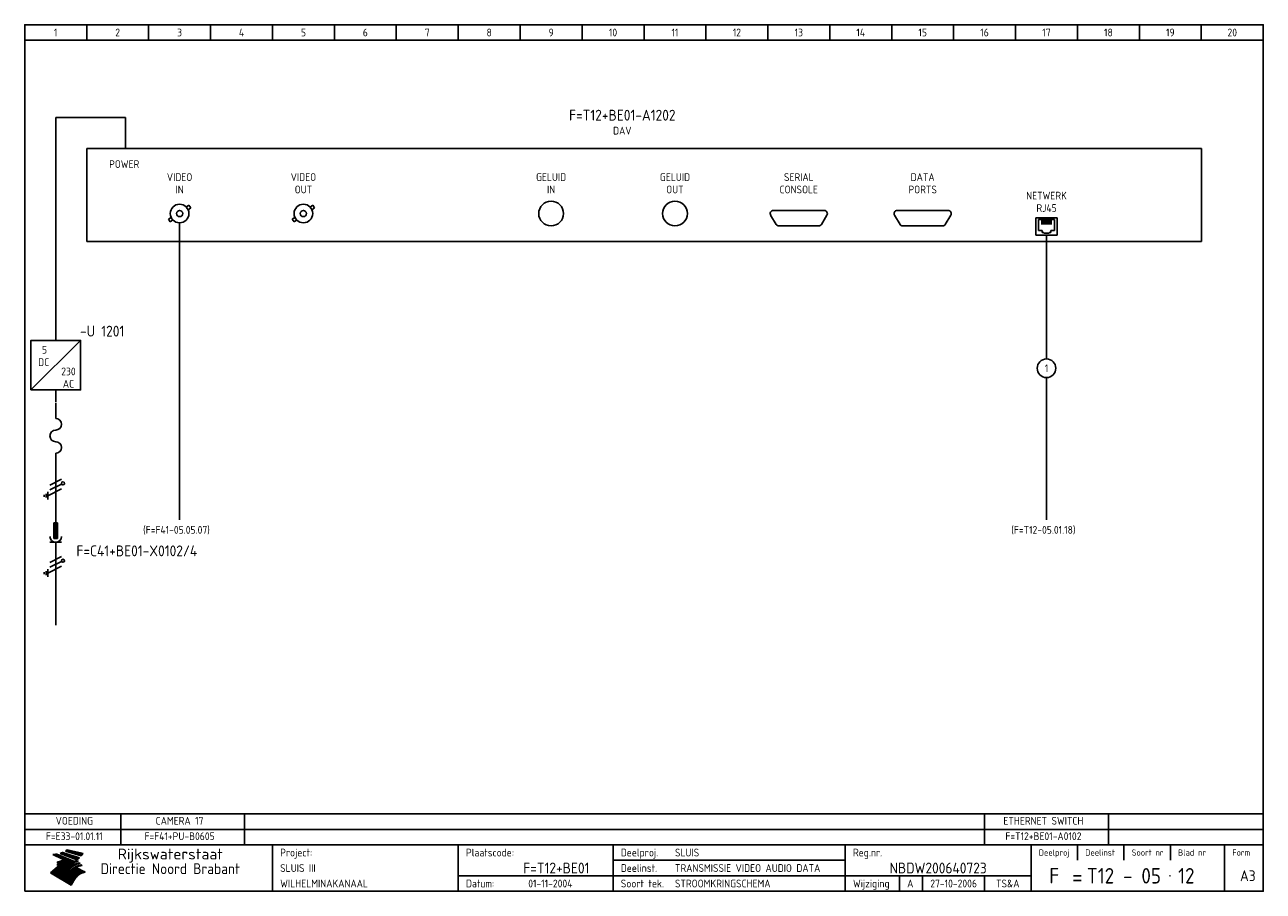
# Model space of a CAD drawing. Extents: x 10 to 410, y 10 to 290.
import ezdxf
from ezdxf.enums import TextEntityAlignment as Align

# ---------------------------------------------------------------- set-up
doc = ezdxf.new("R2010")
doc.units = 0
doc.header["$LTSCALE"] = 15
doc.header["$MEASUREMENT"] = 0
for name, color, linetype in [('0-25', 7, 'CONTINUOUS'), ('0-35', 2, 'CONTINUOUS'), ('0-50', 3, 'CONTINUOUS'), ('B-25', 7, 'CONTINUOUS'), ('B-35', 2, 'CONTINUOUS'), ('S-25', 7, 'CONTINUOUS')]:
    doc.layers.add(name, color=color, linetype=linetype)
doc.styles.add('ISO', font='iso.shx')
doc.styles.get("Standard").update_dxf_attribs({"font": 'iso.shx'})

# ---------------------------------------------------------------- blocks, each defined once
blk = doc.blocks.new('KADERA3')
at = {"layer": '0-25'}
for p, q in [((30, 285), (30, 290)), ((50, 285), (50, 290)), ((70, 285), (70, 290)), ((90, 285), (90, 290)), ((110, 285), (110, 290)), ((130, 285), (130, 290)), ((150, 285), (150, 290)), ((170, 285), (170, 290)), ((190, 285), (190, 290)), ((210, 285), (210, 290)), ((230, 285), (230, 290)), ((250, 285), (250, 290)), ((270, 285), (270, 290)), ((290, 285), (290, 290)), ((310, 285), (310, 290)), ((330, 285), (330, 290)), ((350, 285), (350, 290)), ((370, 285), (370, 290)), ((390, 285), (390, 290)), ((10, 285), (410, 285)), ((410, 35), (10, 35)), ((410, 30), (10, 30)), ((350, 25), (350, 20)), ((365, 25), (365, 20)), ((380, 25), (380, 20)), ((200, 20), (275, 20)), ((150, 15), (335, 15)), ((292.5, 15), (292.5, 10)), ((300, 15), (300, 10)), ((320, 15), (320, 10))]:
    blk.add_line(p, q, dxfattribs=at)
at = {"layer": '0-25', "color": 7}
for p, q in [((19.1, 21.89), (25.12, 19)), ((19.1, 21.89), (25.12, 19)), ((19.17, 21.86), (20.7, 21.86)), ((19.29, 21.8), (20.83, 21.8)), ((19.4, 21.75), (20.96, 21.75)), ((19.52, 21.69), (21.09, 21.69)), ((19.64, 21.63), (21.22, 21.63)), ((19.74, 21.92), (20.56, 21.92)), ((19.75, 21.58), (21.36, 21.58)), ((19.87, 21.52), (21.49, 21.52)), ((19.99, 21.47), (21.62, 21.47)), ((20.11, 21.41), (21.75, 21.41)), ((20.22, 21.35), (21.88, 21.35)), ((20.25, 21.97), (20.43, 21.97)), ((20.34, 21.3), (22.02, 21.3)), ((20.38, 21.99), (26.02, 19.59)), ((20.38, 21.99), (26.02, 19.59)), ((20.46, 21.24), (22.15, 21.24)), ((20.57, 21.18), (22.28, 21.18)), ((20.69, 21.13), (22.41, 21.13)), ((20.81, 21.07), (22.55, 21.07)), ((20.92, 21.02), (22.68, 21.02)), ((21.04, 20.96), (22.81, 20.96)), ((21.16, 20.9), (22.94, 20.9)), ((21.27, 20.85), (23.07, 20.85)), ((21.39, 20.79), (23.21, 20.79)), ((21.47, 22.25), (26.83, 20.19)), ((21.47, 22.25), (26.83, 20.19)), ((21.49, 22.25), (23.07, 22.25)), ((21.51, 20.73), (23.34, 20.73)), ((21.6, 22.2), (23.25, 22.2)), ((21.63, 20.68), (23.47, 20.68)), ((21.65, 22.31), (22.89, 22.31)), ((21.74, 20.62), (23.6, 20.62)), ((21.75, 22.14), (23.42, 22.14)), ((21.8, 22.37), (22.71, 22.37)), ((21.86, 20.57), (23.73, 20.57)), ((21.9, 22.08), (23.6, 22.08)), ((21.94, 22.42), (22.53, 22.42)), ((21.98, 20.51), (23.87, 20.51)), ((22.04, 22.03), (23.78, 22.03)), ((22.06, 22.48), (22.36, 22.48)), ((22.09, 20.45), (24, 20.45)), ((22.18, 22.53), (27.65, 20.8)), ((22.18, 22.53), (27.65, 20.8)), ((22.19, 21.97), (23.96, 21.97)), ((22.21, 20.4), (24.13, 20.4)), ((22.33, 20.34), (24.26, 20.34)), ((22.34, 21.92), (24.13, 21.92)), ((22.37, 20), (23.08, 20)), ((22.44, 20.28), (24.4, 20.28)), ((22.48, 21.86), (24.31, 21.86)), ((22.49, 20.06), (23.04, 20.06)), ((22.56, 20.23), (24.53, 20.23)), ((22.61, 20.12), (22.93, 20.12)), ((22.63, 21.8), (24.49, 21.8)), ((22.68, 20.17), (24.66, 20.17)), ((22.71, 20.17), (22.82, 20.17)), ((23.11, 20.02), (22.77, 20.2)), ((23.11, 20.02), (22.77, 20.2)), ((22.78, 21.75), (24.67, 21.75)), ((22.79, 20.12), (24.79, 20.12)), ((22.91, 20.06), (24.92, 20.06)), ((22.92, 21.69), (24.85, 21.69)), ((23.03, 20), (25.06, 20)), ((23.07, 21.63), (25.02, 21.63)), ((23.14, 22.99), (28.22, 21.46)), ((23.14, 22.99), (28.22, 21.46)), ((23.15, 22.98), (25.33, 22.98)), ((23.22, 21.58), (25.2, 21.58)), ((23.23, 23.04), (25.09, 23.04)), ((23.32, 23.1), (24.84, 23.1)), ((23.34, 22.93), (25.57, 22.93)), ((23.36, 21.52), (25.38, 21.52)), ((23.4, 23.15), (24.6, 23.15)), ((23.49, 23.21), (24.36, 23.21)), ((23.51, 21.47), (25.56, 21.47)), ((23.52, 22.87), (25.81, 22.87)), ((23.57, 23.27), (24.12, 23.27)), ((23.64, 23.32), (23.87, 23.32)), ((23.66, 21.41), (25.74, 21.41)), ((23.7, 23.36), (28.82, 22.17)), ((23.7, 23.36), (28.82, 22.17)), ((23.71, 22.82), (26.06, 22.82)), ((23.8, 21.35), (25.91, 21.35)), ((23.9, 22.76), (26.3, 22.76)), ((23.95, 21.3), (26.09, 21.3)), ((24.09, 22.7), (26.54, 22.7)), ((24.09, 21.24), (26.27, 21.24)), ((24.24, 21.18), (26.45, 21.18)), ((24.27, 22.65), (26.78, 22.65)), ((24.39, 21.13), (26.62, 21.13)), ((24.46, 22.59), (27.03, 22.59)), ((24.53, 21.07), (26.8, 21.07)), ((24.65, 22.53), (27.27, 22.53)), ((24.68, 21.02), (26.98, 21.02)), ((24.83, 20.96), (27.16, 20.96)), ((24.84, 22.48), (27.51, 22.48)), ((24.97, 20.9), (27.34, 20.9)), ((25.02, 22.42), (27.75, 22.42)), ((25.12, 20.85), (27.51, 20.85)), ((25.21, 22.37), (28, 22.37)), ((25.27, 20.79), (27.63, 20.79)), ((25.4, 22.31), (28.24, 22.31)), ((25.41, 20.73), (27.57, 20.73)), ((25.56, 20.68), (27.51, 20.68)), ((25.58, 22.25), (28.48, 22.25)), ((25.71, 20.62), (27.44, 20.62)), ((25.77, 22.2), (28.72, 22.2)), ((25.85, 20.57), (27.37, 20.57)), ((25.96, 22.14), (28.79, 22.14)), ((26, 20.51), (27.29, 20.51)), ((26.15, 22.08), (28.75, 22.08)), ((26.15, 20.45), (27.22, 20.45)), ((26.29, 20.4), (27.14, 20.4)), ((26.33, 22.03), (28.71, 22.03)), ((26.44, 20.34), (27.06, 20.34)), ((26.52, 21.97), (28.66, 21.97)), ((26.59, 20.28), (26.97, 20.28)), ((26.71, 21.92), (28.62, 21.92)), ((26.73, 20.23), (26.89, 20.23)), ((26.9, 21.86), (28.57, 21.86)), ((27.08, 21.8), (28.52, 21.8)), ((27.27, 21.75), (28.48, 21.75)), ((27.46, 21.69), (28.43, 21.69)), ((27.65, 21.63), (28.38, 21.63)), ((27.83, 21.58), (28.33, 21.58)), ((28.02, 21.52), (28.28, 21.52)), ((28.21, 21.47), (28.22, 21.47)), ((20.58, 17.88), (18.3, 16)), ((20.58, 17.88), (18.3, 16)), ((24.94, 11.97), (18.3, 16)), ((24.94, 11.97), (18.3, 16)), ((18.31, 16.01), (20.96, 16.01)), ((18.38, 16.07), (21.46, 16.07)), ((18.45, 16.12), (21.88, 16.12)), ((18.52, 16.18), (22.15, 16.18)), ((18.59, 16.23), (22.38, 16.23)), ((18.65, 16.29), (22.58, 16.29)), ((18.72, 16.35), (22.75, 16.35)), ((18.79, 16.4), (22.91, 16.4)), ((18.86, 16.46), (20.6, 16.46)), ((18.93, 16.52), (20.6, 16.52)), ((18.99, 16.57), (20.6, 16.57)), ((19.06, 16.63), (20.6, 16.63)), ((19.13, 16.68), (20.6, 16.68)), ((19.2, 16.74), (20.6, 16.74)), ((19.27, 16.8), (20.6, 16.8)), ((19.33, 16.85), (21.07, 16.85)), ((19.4, 16.91), (21.55, 16.91)), ((19.47, 16.97), (21.88, 16.97)), ((19.54, 17.02), (22.13, 17.02)), ((19.61, 17.08), (22.34, 17.08)), ((19.67, 17.13), (20.6, 17.13)), ((19.74, 17.19), (20.6, 17.19)), ((19.81, 17.25), (20.6, 17.25)), ((19.88, 17.3), (20.6, 17.3)), ((19.95, 17.36), (20.6, 17.36)), ((20.01, 17.42), (20.6, 17.42)), ((20.08, 17.47), (20.93, 17.47)), ((20.15, 17.53), (21.26, 17.53)), ((20.22, 17.58), (21.51, 17.58)), ((20.29, 17.64), (21.72, 17.64)), ((20.35, 17.7), (21.9, 17.7)), ((20.42, 17.75), (22.07, 17.75)), ((20.49, 17.81), (22.22, 17.81)), ((20.56, 17.87), (22.36, 17.87)), ((20.6, 19.11), (20.58, 19.51)), ((20.6, 19.11), (20.58, 19.51)), ((20.58, 19.5), (22.09, 19.5)), ((20.58, 19.44), (21.95, 19.44)), ((20.59, 19.38), (21.79, 19.38)), ((20.59, 19.33), (21.62, 19.33)), ((20.59, 19.27), (21.42, 19.27)), ((20.6, 19.22), (21.2, 19.22)), ((20.6, 19.16), (20.93, 19.16)), ((20.6, 19.11), (20.69, 19.12)), ((20.6, 19.11), (20.69, 19.12)), ((20.6, 18.79), (20.77, 18.81)), ((20.6, 18.79), (20.77, 18.81)), ((20.6, 18.29), (20.6, 18.79)), ((20.6, 18.29), (20.6, 18.79)), ((20.6, 18.77), (22.46, 18.77)), ((20.6, 18.71), (22.33, 18.71)), ((20.6, 18.65), (22.19, 18.65)), ((20.6, 18.6), (22.04, 18.6)), ((20.6, 18.54), (21.87, 18.54)), ((20.6, 18.48), (21.68, 18.48)), ((20.6, 18.43), (21.46, 18.43)), ((20.6, 18.37), (21.21, 18.37)), ((20.6, 18.32), (20.87, 18.32)), ((20.6, 18.29), (20.88, 18.32)), ((20.6, 18.29), (20.88, 18.32)), ((20.6, 17.88), (20.86, 17.91)), ((20.6, 17.88), (20.86, 17.91)), ((20.6, 17.43), (20.97, 17.48)), ((20.6, 17.43), (20.97, 17.48)), ((20.6, 17.43), (20.6, 17.09)), ((20.6, 17.43), (20.6, 17.09)), ((20.6, 17.09), (21.26, 17.16)), ((20.6, 17.09), (21.26, 17.16)), ((20.6, 16.8), (21.37, 16.89)), ((20.6, 16.8), (21.37, 16.89)), ((20.6, 16.8), (20.6, 16.45)), ((20.6, 16.8), (20.6, 16.45)), ((20.6, 16.45), (21.56, 16.56)), ((20.6, 16.45), (21.56, 16.56)), ((20.6, 15.97), (21.67, 16.09)), ((20.6, 15.97), (21.67, 16.09)), ((20.7, 16.46), (23.06, 16.46)), ((20.9, 19.55), (22.23, 19.55)), ((20.9, 18.82), (22.59, 18.82)), ((20.98, 17.92), (22.5, 17.92)), ((21.02, 17.13), (22.53, 17.13)), ((21.19, 19.61), (22.35, 19.61)), ((21.2, 16.52), (23.2, 16.52)), ((21.32, 18.88), (22.71, 18.88)), ((21.32, 17.98), (22.62, 17.98)), ((21.42, 19.67), (22.47, 19.67)), ((21.47, 17.19), (22.7, 17.19)), ((21.59, 18.03), (22.74, 18.03)), ((21.61, 18.93), (22.82, 18.93)), ((21.62, 19.72), (22.59, 19.72)), ((21.72, 16.57), (23.32, 16.57)), ((21.77, 17.25), (22.85, 17.25)), ((21.8, 19.78), (22.69, 19.78)), ((21.8, 18.09), (22.85, 18.09)), ((21.84, 18.99), (22.92, 18.99)), ((21.96, 19.83), (22.79, 19.83)), ((21.99, 18.15), (22.95, 18.15)), ((22.01, 17.3), (22.99, 17.3)), ((22.03, 19.05), (23.03, 19.05)), ((22.1, 16.63), (23.44, 16.63)), ((22.11, 19.89), (22.89, 19.89)), ((22.16, 18.2), (23.05, 18.2)), ((22.21, 19.1), (23.12, 19.1)), ((22.21, 17.36), (23.12, 17.36)), ((22.24, 19.95), (22.99, 19.95)), ((22.31, 18.26), (23.15, 18.26)), ((22.36, 19.16), (23.22, 19.16)), ((22.38, 16.68), (23.56, 16.68)), ((22.39, 17.42), (23.24, 17.42)), ((22.45, 18.32), (23.24, 18.32)), ((22.51, 19.22), (23.3, 19.22)), ((22.56, 17.47), (23.36, 17.47)), ((22.59, 18.37), (23.33, 18.37)), ((22.6, 16.74), (23.66, 16.74)), ((22.64, 19.27), (23.39, 19.27)), ((22.71, 18.43), (23.42, 18.43)), ((22.71, 17.53), (23.47, 17.53)), ((22.77, 19.33), (23.47, 19.33)), ((22.79, 16.8), (23.77, 16.8)), ((22.83, 18.48), (23.5, 18.48)), ((22.84, 17.58), (23.57, 17.58)), ((22.89, 19.38), (23.55, 19.38)), ((22.94, 18.54), (23.58, 18.54)), ((22.96, 16.85), (23.86, 16.85)), ((22.97, 17.64), (23.67, 17.64)), ((23, 19.44), (23.63, 19.44)), ((23.04, 18.6), (23.66, 18.6)), ((23.1, 19.5), (23.72, 19.5)), ((23.1, 17.7), (23.77, 17.7)), ((23.12, 16.91), (23.96, 16.91)), ((23.14, 18.65), (23.74, 18.65)), ((23.15, 19.95), (25.19, 19.95)), ((23.21, 19.55), (23.8, 19.55)), ((23.21, 17.75), (23.86, 17.75)), ((23.21, 16.01), (28.9, 16.01)), ((23.24, 18.71), (23.82, 18.71)), ((23.26, 19.89), (25.32, 19.89)), ((23.26, 16.97), (24.05, 16.97)), ((23.3, 19.61), (23.88, 19.61)), ((23.32, 17.81), (23.95, 17.81)), ((23.33, 18.77), (23.91, 18.77)), ((23.37, 16.07), (29.08, 16.07)), ((23.38, 19.83), (25.45, 19.83)), ((23.39, 19.67), (23.81, 19.67)), ((23.39, 17.02), (24.14, 17.02)), ((23.42, 18.82), (23.99, 18.82)), ((23.42, 17.87), (24.03, 17.87)), ((23.45, 19.7), (23.58, 19.79)), ((23.45, 19.7), (23.58, 19.79)), ((23.48, 19.72), (23.7, 19.72)), ((23.5, 19.78), (25.58, 19.78)), ((23.51, 18.88), (24.07, 18.88)), ((23.51, 16.12), (29.27, 16.12)), ((23.52, 17.92), (24.11, 17.92)), ((23.52, 17.08), (24.22, 17.08)), ((23.54, 18.9), (24.3, 19.42)), ((23.54, 18.9), (24.3, 19.42)), ((23.56, 19.78), (23.59, 19.78)), ((23.56, 19.39), (23.9, 19.62)), ((23.56, 19.39), (23.9, 19.62)), ((23.58, 19.79), (23.9, 19.62)), ((23.58, 19.79), (23.9, 19.62)), ((23.59, 18.93), (24.15, 18.93)), ((23.61, 19.72), (25.72, 19.72)), ((23.62, 17.98), (24.2, 17.98)), ((23.63, 17.13), (24.3, 17.13)), ((23.65, 18.59), (24.62, 19.25)), ((23.65, 18.59), (24.62, 19.25)), ((29.41, 16.17), (23.65, 16.17)), ((23.67, 18.99), (24.23, 18.99)), ((23.71, 18.03), (24.28, 18.03)), ((23.73, 19.67), (25.85, 19.67)), ((23.75, 19.05), (24.32, 19.05)), ((23.75, 17.19), (24.38, 17.19)), ((23.77, 16.23), (29.47, 16.23)), ((23.79, 18.09), (24.36, 18.09)), ((23.83, 19.1), (24.4, 19.1)), ((23.85, 19.61), (25.98, 19.61)), ((23.85, 17.25), (24.46, 17.25)), ((23.88, 18.15), (24.44, 18.15)), ((23.89, 16.29), (29.36, 16.29)), ((23.92, 19.16), (24.48, 19.16)), ((23.94, 18.19), (25.23, 19.07)), ((23.94, 18.19), (25.23, 19.07)), ((23.95, 17.3), (24.55, 17.3)), ((23.96, 19.55), (25.96, 19.55)), ((23.96, 18.2), (24.53, 18.2)), ((24, 19.22), (24.56, 19.22)), ((24, 16.35), (29.24, 16.35)), ((24.04, 18.26), (24.61, 18.26)), ((24.05, 17.36), (24.63, 17.36)), ((24.06, 17.88), (25.34, 18.76)), ((24.06, 17.88), (25.34, 18.76)), ((24.08, 19.5), (25.88, 19.5)), ((24.08, 19.27), (24.58, 19.27)), ((24.11, 16.4), (29.13, 16.4)), ((24.13, 18.32), (24.69, 18.32)), ((24.14, 17.42), (24.71, 17.42)), ((24.16, 19.33), (24.47, 19.33)), ((24.2, 19.44), (25.79, 19.44)), ((24.21, 18.37), (24.77, 18.37)), ((24.21, 16.46), (29.02, 16.46)), ((24.23, 17.47), (24.79, 17.47)), ((24.24, 17.48), (25.52, 18.36)), ((24.24, 17.48), (25.52, 18.36)), ((24.25, 19.38), (24.36, 19.38)), ((24.29, 18.43), (24.85, 18.43)), ((24.3, 19.42), (24.62, 19.25)), ((24.3, 19.42), (24.62, 19.25)), ((24.31, 19.38), (25.71, 19.38)), ((24.31, 17.53), (24.87, 17.53)), ((24.31, 16.52), (28.91, 16.52)), ((24.35, 17.17), (25.64, 18.05)), ((24.35, 17.17), (25.64, 18.05)), ((24.37, 18.48), (24.94, 18.48)), ((24.39, 17.58), (24.96, 17.58)), ((24.4, 16.57), (28.79, 16.57)), ((24.43, 19.33), (25.62, 19.33)), ((24.45, 18.54), (25.02, 18.54)), ((24.47, 17.64), (25.04, 17.64)), ((24.49, 16.63), (28.68, 16.63)), ((24.54, 18.6), (25.1, 18.6)), ((24.55, 19.27), (25.54, 19.27)), ((24.56, 17.7), (25.12, 17.7)), ((24.57, 16.68), (28.57, 16.68)), ((24.62, 18.65), (25.18, 18.65)), ((24.63, 16.72), (25.91, 17.6)), ((24.63, 16.72), (25.91, 17.6)), ((24.64, 17.75), (25.2, 17.75)), ((24.66, 16.74), (28.45, 16.74)), ((24.67, 19.22), (25.45, 19.22)), ((24.7, 18.71), (25.27, 18.71)), ((24.72, 17.81), (25.29, 17.81)), ((24.74, 16.8), (28.34, 16.8)), ((24.78, 19.16), (25.37, 19.16)), ((24.78, 18.77), (25.34, 18.77)), ((24.8, 17.87), (25.37, 17.87)), ((24.82, 16.85), (28.23, 16.85)), ((24.87, 18.82), (25.4, 18.82)), ((24.89, 17.92), (25.45, 17.92)), ((24.9, 19.1), (25.28, 19.1)), ((24.9, 16.91), (28.11, 16.91)), ((24.95, 18.88), (25.45, 18.88)), ((24.97, 17.98), (25.53, 17.98)), ((24.99, 16.97), (28, 16.97)), ((25.02, 19.05), (25.2, 19.05)), ((25.03, 18.93), (25.51, 18.93)), ((25.05, 18.03), (25.61, 18.03)), ((25.07, 17.02), (27.89, 17.02)), ((25.11, 18.99), (25.57, 18.99)), ((26.02, 19.59), (25.12, 19)), ((26.02, 19.59), (25.12, 19)), ((25.13, 18.09), (25.68, 18.09)), ((25.15, 17.08), (27.77, 17.08)), ((25.19, 19.05), (25.63, 19.05)), ((25.21, 18.15), (25.75, 18.15)), ((25.23, 17.13), (27.66, 17.13)), ((25.26, 19.1), (25.7, 19.1)), ((25.3, 18.2), (25.82, 18.2)), ((25.31, 17.19), (27.55, 17.19)), ((25.33, 19.16), (25.77, 19.16)), ((25.38, 18.26), (25.89, 18.26)), ((25.39, 19.22), (25.85, 19.22)), ((25.4, 17.25), (27.43, 17.25)), ((25.46, 18.32), (25.97, 18.32)), ((25.47, 19.27), (25.93, 19.27)), ((25.48, 17.3), (27.32, 17.3)), ((25.54, 19.33), (26.03, 19.33)), ((25.54, 18.37), (26.06, 18.37)), ((25.56, 17.36), (27.21, 17.36)), ((25.62, 18.43), (26.14, 18.43)), ((25.63, 19.38), (26.13, 19.38)), ((25.64, 17.42), (27.1, 17.42)), ((25.7, 18.48), (26.24, 18.48)), ((25.72, 19.44), (26.24, 19.44)), ((25.73, 17.47), (26.98, 17.47)), ((25.79, 18.54), (26.34, 18.54)), ((25.81, 17.53), (26.87, 17.53)), ((25.82, 19.5), (26.36, 19.5)), ((25.89, 18.6), (26.46, 18.6)), ((25.89, 17.58), (26.76, 17.58)), ((25.93, 19.55), (26.53, 19.55)), ((25.96, 17.64), (26.64, 17.64)), ((25.99, 18.65), (26.58, 18.65)), ((26.04, 17.7), (26.59, 17.7)), ((26.06, 19.61), (26.85, 19.61)), ((26.1, 18.71), (26.72, 18.71)), ((26.12, 17.75), (26.67, 17.75)), ((26.2, 17.81), (26.76, 17.81)), ((26.21, 19.67), (27.23, 19.67)), ((26.23, 18.77), (26.89, 18.77)), ((26.29, 17.87), (26.86, 17.87)), ((26.37, 18.82), (27.09, 18.82)), ((26.39, 17.92), (26.97, 17.92)), ((26.44, 19.72), (27.18, 19.72)), ((26.49, 17.98), (27.09, 17.98)), ((26.53, 18.88), (27.34, 18.88)), ((26.56, 17.68), (29.54, 16.2)), ((26.56, 17.68), (29.54, 16.2)), ((26.6, 18.03), (27.22, 18.03)), ((26.72, 18.09), (27.38, 18.09)), ((26.73, 18.93), (27.66, 18.93)), ((26.85, 18.15), (27.56, 18.15)), ((26.99, 18.99), (27.9, 18.99)), ((27, 18.2), (27.8, 18.2)), ((27.13, 19.78), (27.25, 19.64)), ((27.13, 19.78), (27.25, 19.64)), ((27.18, 18.26), (28.13, 18.26)), ((27.26, 19.05), (27.84, 19.05)), ((27.39, 18.32), (28.47, 18.32)), ((27.7, 18.37), (28.49, 18.37)), ((27.78, 19.1), (27.93, 18.96)), ((27.78, 19.1), (27.93, 18.96)), ((28, 18.43), (28.44, 18.43)), ((28.29, 15.83), (29.54, 16.2)), ((28.29, 15.83), (29.54, 16.2)), ((28.39, 18.48), (28.54, 18.32)), ((28.39, 18.48), (28.54, 18.32)), ((29.54, 16.2), (29.45, 16.17)), ((29.54, 16.2), (29.45, 16.17)), ((29.46, 16.18), (29.47, 16.18)), ((18.38, 15.95), (20.6, 15.95)), ((18.47, 15.9), (20.6, 15.9)), ((18.57, 15.84), (20.6, 15.84)), ((18.66, 15.78), (20.6, 15.78)), ((18.75, 15.73), (20.6, 15.73)), ((18.85, 15.67), (20.6, 15.67)), ((18.94, 15.62), (20.6, 15.62)), ((19.03, 15.56), (27.83, 15.56)), ((19.12, 15.5), (27.75, 15.5)), ((19.22, 15.45), (27.66, 15.45)), ((19.31, 15.39), (27.58, 15.39)), ((19.4, 15.33), (27.5, 15.33)), ((19.49, 15.28), (27.43, 15.28)), ((19.59, 15.22), (27.36, 15.22)), ((19.68, 15.17), (27.29, 15.17)), ((19.77, 15.11), (27.22, 15.11)), ((19.86, 15.05), (27.15, 15.05)), ((19.96, 15), (27.09, 15)), ((20.05, 14.94), (27.02, 14.94)), ((20.14, 14.88), (26.96, 14.88)), ((20.24, 14.83), (26.9, 14.83)), ((20.33, 14.77), (26.84, 14.77)), ((20.42, 14.72), (26.79, 14.72)), ((20.51, 14.66), (26.73, 14.66)), ((20.6, 15.97), (20.6, 15.58)), ((20.6, 15.97), (20.6, 15.58)), ((20.6, 15.58), (21.95, 15.73)), ((20.6, 15.58), (21.95, 15.73)), ((20.61, 14.6), (26.68, 14.6)), ((20.7, 14.55), (26.62, 14.55)), ((20.79, 14.49), (26.57, 14.49)), ((20.88, 14.43), (26.52, 14.43)), ((20.94, 15.62), (27.92, 15.62)), ((20.98, 14.38), (26.47, 14.38)), ((21.07, 14.32), (26.42, 14.32)), ((21.16, 14.27), (26.38, 14.27)), ((21.25, 14.21), (26.33, 14.21)), ((21.35, 14.15), (26.29, 14.15)), ((21.44, 14.1), (26.24, 14.1)), ((21.45, 15.67), (28.01, 15.67)), ((21.53, 14.04), (26.2, 14.04)), ((21.63, 13.98), (26.16, 13.98)), ((21.72, 13.93), (26.12, 13.93)), ((21.81, 13.87), (26.08, 13.87)), ((21.9, 13.82), (26.04, 13.82)), ((21.96, 15.73), (28.11, 15.73)), ((22, 13.76), (26, 13.76)), ((22.09, 13.7), (25.96, 13.7)), ((22.18, 13.65), (25.93, 13.65)), ((22.27, 13.59), (25.89, 13.59)), ((22.34, 15.78), (28.21, 15.78)), ((22.37, 13.53), (25.86, 13.53)), ((22.46, 13.48), (25.82, 13.48)), ((22.55, 13.42), (25.79, 13.42)), ((22.62, 15.84), (28.33, 15.84)), ((22.65, 13.37), (25.76, 13.37)), ((22.74, 13.31), (25.73, 13.31)), ((22.83, 13.25), (25.69, 13.25)), ((22.84, 15.9), (28.52, 15.9)), ((22.92, 13.2), (25.66, 13.2)), ((23.02, 13.14), (25.63, 13.14)), ((23.04, 15.95), (28.71, 15.95)), ((23.11, 13.08), (25.59, 13.08)), ((23.2, 13.03), (25.56, 13.03)), ((23.29, 12.97), (25.53, 12.97)), ((23.39, 12.92), (25.5, 12.92)), ((23.48, 12.86), (25.46, 12.86)), ((23.57, 12.8), (25.43, 12.8)), ((23.66, 12.75), (25.4, 12.75)), ((23.76, 12.69), (25.36, 12.69)), ((23.85, 12.63), (25.33, 12.63)), ((23.94, 12.58), (25.3, 12.58)), ((24.04, 12.52), (25.26, 12.52)), ((24.13, 12.47), (25.23, 12.47)), ((24.22, 12.41), (25.2, 12.41)), ((24.31, 12.35), (25.17, 12.35)), ((24.41, 12.3), (25.13, 12.3)), ((24.5, 12.24), (25.1, 12.24)), ((24.59, 12.18), (25.07, 12.18)), ((24.68, 12.13), (25.03, 12.13)), ((24.78, 12.07), (25, 12.07)), ((24.87, 12.02), (24.97, 12.02)), ((24.94, 11.97), (25.81, 13.45)), ((24.94, 11.97), (25.81, 13.45))]:
    blk.add_line(p, q, dxfattribs=at)
for centre, radius, start, end in [((19.15, 29.7), 7.8, 269.6055, 279.0886), ((19.15, 29.7), 7.8, 269.6055, 279.0886), ((19.93, 25.38), 5.91, 276.3402, 298.7463), ((19.93, 25.38), 5.91, 276.3402, 298.7463), ((19.84, 25.09), 6.03, 278.129, 302.868), ((19.84, 25.09), 6.03, 278.129, 302.868), ((19.84, 27.26), 5.27, 288.0217, 296.3084), ((19.84, 27.26), 5.27, 288.0217, 296.3084), ((20.49, 27.56), 5.28, 300.0654, 307.393), ((20.49, 27.56), 5.28, 300.0654, 307.393), ((24.11, 24.7), 5.26, 301.1147, 312.2814), ((24.11, 24.7), 5.26, 301.1147, 312.2814), ((21.95, 27.32), 8.59, 316.9248, 323.1399), ((21.95, 27.32), 8.59, 316.9248, 323.1399), ((20.21, 23.78), 5.91, 273.6149, 304.3803), ((20.21, 23.78), 5.91, 273.6149, 304.3803), ((20.35, 24.56), 5.76, 274.164, 302.5474), ((20.35, 24.56), 5.76, 274.164, 302.5474), ((20.05, 24.28), 6.02, 277.9472, 305.7139), ((20.05, 24.28), 6.02, 277.9472, 305.7139), ((20.04, 23.49), 6.09, 278.8115, 306.4242), ((20.04, 23.49), 6.09, 278.8115, 306.4242), ((20.53, 23.07), 5.96, 277.0519, 304.973), ((20.53, 23.07), 5.96, 277.0519, 304.973), ((20.72, 22.76), 5.91, 276.3402, 304.3803), ((20.72, 22.76), 5.91, 276.3402, 304.3803), ((21.06, 22.34), 5.81, 274.9043, 303.1745), ((21.06, 22.34), 5.81, 274.9043, 303.1745), ((20.82, 22.06), 6.04, 278.1111, 305.8489), ((20.82, 22.06), 6.04, 278.1111, 305.8489), ((21.3, 21.6), 5.91, 276.3402, 304.3803), ((21.3, 21.6), 5.91, 276.3402, 304.3803), ((27.05, 17.17), 2.63, 107.4286, 133.7799), ((27.05, 17.17), 2.63, 107.4286, 133.7799), ((27.45, 16.91), 2.81, 110.4143, 138.7411), ((27.45, 16.91), 2.81, 110.4143, 138.7411), ((27.57, 15.64), 3.4, 98.1566, 126.9045), ((27.57, 15.64), 3.4, 98.1566, 126.9045), ((27.91, 15.54), 3.39, 100.5835, 132.088), ((27.91, 15.54), 3.39, 100.5835, 132.088), ((28.21, 14.74), 3.67, 95.7581, 128.7216), ((28.21, 14.74), 3.67, 95.7581, 128.7216), ((27.01, 16.84), 2.93, 87.7348, 104.8316), ((27.01, 16.84), 2.93, 87.7348, 104.8316), ((27.37, 15.71), 3.93, 91.7838, 103.2817), ((27.37, 15.71), 3.93, 91.7838, 103.2817), ((28.4, 15.05), 3.21, 96.3886, 125.0052), ((28.4, 15.05), 3.21, 96.3886, 125.0052), ((27.82, 16.31), 2.8, 90.634, 105.1984), ((27.82, 16.31), 2.8, 90.634, 105.1984), ((28.19, 15.04), 3.93, 93.8342, 103.2817), ((28.19, 15.04), 3.93, 93.8342, 103.2817), ((28.58, 15.69), 2.8, 93.8141, 105.1984), ((28.58, 15.69), 2.8, 93.8141, 105.1984), ((28.95, 14.41), 3.93, 96.0135, 103.2817), ((28.95, 14.41), 3.93, 96.0135, 103.2817), ((31.24, 10.26), 6.3, 117.9568, 149.6251), ((31.24, 10.26), 6.3, 117.9568, 149.6251)]:
    blk.add_arc(centre, radius, start, end, dxfattribs=at)
at = {"layer": '0-35'}
for p, q in [((90, 25), (90, 10)), ((150, 25), (150, 10)), ((200, 25), (200, 10)), ((275, 25), (275, 10)), ((335, 25), (335, 10)), ((397.5, 25), (397.5, 10))]:
    blk.add_line(p, q, dxfattribs=at)
at = {"layer": '0-50'}
for p, q in [((10, 25), (410, 25)), ((348.75, 15), (351.25, 15)), ((348.75, 13.5), (351.25, 13.5))]:
    blk.add_line(p, q, dxfattribs=at)
blk.add_lwpolyline([(10, 10), (410, 10), (410, 290), (10, 290)], close=True, dxfattribs=at)
at = {"layer": '0-50', "const_width": 0.25}
blk.add_lwpolyline([(379.75, 15, 1), (380, 15, 1)], format="xyb", close=True, dxfattribs=at)
at = {"layer": '0-25', "style": 'ISO'}
for s, height, p in [('Project:', 2.5, (92.5, 22.5)), ('Plaatscode:', 2.5, (152.5, 22.5)), ('Deelproj.', 2.5, (202.5, 22.5)), ('Reg.nr.', 2.5, (277.5, 22.5)), ('Deelproj', 2, (337.5, 22.5)), ('Deelinst', 2, (352.5, 22.5)), ('Soort nr', 2, (367.5, 22.5)), ('Blad nr', 2, (382.5, 22.5)), ('Form', 2, (400, 22.5)), ('Deelinst.', 2.5, (202.5, 17.5)), ('Datum:', 2.5, (152.5, 12.5)), ('Soort tek.', 2.5, (202.5, 12.5)), ('Wijziging', 2.5, (277.5, 12.5))]:
    blk.add_text(s, height=height, dxfattribs=at).set_placement(p, align=Align.MIDDLE_LEFT)
for tag, p in [('STR1', (20, 287.5)), ('STR2', (40, 287.5)), ('STR3', (60, 287.5)), ('STR4', (80, 287.5)), ('STR5', (100, 287.5)), ('STR6', (120, 287.5)), ('STR7', (140, 287.5)), ('STR8', (160, 287.5)), ('STR9', (180, 287.5)), ('STR10', (200, 287.5)), ('STR11', (220, 287.5)), ('STR12', (240, 287.5)), ('STR13', (260, 287.5)), ('STR14', (280, 287.5)), ('STR15', (300, 287.5)), ('STR16', (320, 287.5)), ('STR17', (340, 287.5)), ('STR18', (360, 287.5)), ('STR19', (380, 287.5)), ('STR20', (400, 287.5)), ('W', (180, 12.5)), ('Z', (310, 12.5)), ('Y', (327.5, 12.5))]:
    blk.add_attdef(tag, text='', height=2.5, dxfattribs=at).set_placement(p, align=Align.MIDDLE)
for tag, p in [('N', (220, 22.5)), ('B', (92.5, 17.5)), ('P', (220, 17.5)), ('C', (92.5, 12.5)), ('U', (220, 12.5)), ('REV', (295, 12.5))]:
    blk.add_attdef(tag, text='', height=2.5, dxfattribs=at).set_placement(p, align=Align.MIDDLE_LEFT)
at = {"layer": '0-35', "style": 'ISO', "width": 1.00614}
blk.add_text('Rijkswaterstaat', height=3.5, dxfattribs=at).set_placement((40, 20.28), (74, 20.28), align=Align.FIT)
at = {"layer": '0-35', "color": 2, "style": 'ISO', "width": 0.948867}
blk.add_text('Directie Noord Brabant', height=3.5, dxfattribs=at).set_placement((34.5, 15.53), (79.5, 15.53), align=Align.FIT)
at = {"layer": '0-35', "style": 'ISO'}
for tag, p in [('X', (178.5, 17.5)), ('FORM', (402.5, 15))]:
    blk.add_attdef(tag, text='', height=3.5, dxfattribs=at).set_placement(p, align=Align.MIDDLE_LEFT)
blk.add_attdef('RNR', text='', height=3.5, dxfattribs=at).set_placement((305, 17.5), align=Align.MIDDLE)
at = {"layer": '0-50', "style": 'ISO'}
for tag, p in [('M', (342.5, 15)), ('O', (365, 15))]:
    blk.add_attdef(tag, text='', height=5, dxfattribs=at).set_placement(p, align=Align.MIDDLE)
blk.add_attdef('Q', text='', height=5, dxfattribs=at).set_placement((382.5, 15), align=Align.MIDDLE_LEFT)
blk = doc.blocks.new('0081')
at = {"layer": 'S-25', "color": 0}
for p, q in [((6.96, 5.66), (0, 5.66)), ((0, 5.66), (0, 0)), ((0.88, 1.5), (0.88, 5.02)), ((0.88, 5.02), (3.48, 5.02)), ((1.96, 4.87), (1.96, 3.49)), ((2.4, 4.87), (2.4, 3.49)), ((2.83, 4.87), (2.83, 3.49)), ((3.27, 4.87), (3.27, 3.49)), ((6.08, 5.02), (3.48, 5.02)), ((3.7, 4.87), (3.7, 3.49)), ((4.13, 4.87), (4.13, 3.49)), ((4.57, 4.87), (4.57, 3.49)), ((5, 4.87), (5, 3.49)), ((6.08, 1.5), (6.08, 5.02)), ((6.96, 0), (6.96, 5.66)), ((0, 0), (6.96, 0)), ((2.05, 1.5), (0.88, 1.5)), ((2.05, 0.89), (2.05, 1.5)), ((2.62, 0.89), (2.05, 0.89)), ((2.62, 0.61), (2.62, 0.89)), ((3.48, 0.61), (2.62, 0.61)), ((3.48, 0.61), (4.35, 0.61)), ((4.35, 0.89), (4.91, 0.89)), ((4.35, 0.61), (4.35, 0.89)), ((4.91, 1.5), (6.08, 1.5)), ((4.91, 0.89), (4.91, 1.5))]:
    blk.add_line(p, q, dxfattribs=at)
blk = doc.blocks.new('0019')
at = {"layer": 'S-25'}
for p, q in [((-0.62, 6.25), (-0.62, 1.25)), ((0.62, 6.25), (-0.62, 6.25)), ((-0.31, 6.25), (-0.31, 1.25)), ((0, 6.25), (0, 1.25)), ((0, 2), (0, 6)), ((0.31, 6.25), (0.31, 1.25)), ((0.62, 1.25), (0.62, 6.25)), ((1.88, 0), (-1.88, 0)), ((-0.62, 1.25), (0.62, 1.25)), ((0, 0), (0, -5))]:
    blk.add_line(p, q, dxfattribs=at)
blk.add_arc((0, 1.88), 1.88, 180, 0, dxfattribs=at)
at = {"layer": 'B-25'}
blk.add_attdef('OM1', (2.32, 1), '', height=2.5, dxfattribs=at)
blk = doc.blocks.new('0010')
at = {"layer": 'S-25'}
for p, q in [((-1.09, -2.19), (1.09, 2.19)), ((0.78, -1.56), (2.66, 2.19)), ((2.34, -1.56), (4.22, 2.19)), ((0.16, -2.19), (-2.34, -2.19)), ((-1.72, -2.81), (-0.47, -2.81)), ((-0.78, -3.44), (-1.41, -3.44))]:
    blk.add_line(p, q, dxfattribs=at)
blk.add_circle((2.88, 2.63), 0.5, dxfattribs=at)
blk = doc.blocks.new('0100')
at = {"layer": 'S-25'}
for points in [[(0, 20), (0, 15)], [(0, 3.75), (0, 0)]]:
    blk.add_lwpolyline(points, dxfattribs=at)
for centre, start, end in [((0, 13.125), 270, 90), ((0, 9.375), 90, 270), ((0, 5.625), 270, 90)]:
    blk.add_arc(centre, 1.875, start, end, dxfattribs=at)

msp = doc.modelspace()

# ---------------------------------------------------------------- linework, layer by layer
at = {"layer": '0-25'}
for p, q in [((42.5, 250), (42.5, 260)), ((20, 111), (20, 96))]:
    msp.add_line(p, q, dxfattribs=at)
at = {"layer": 'S-25'}
for p, q in [((20, 260), (20, 188)), ((42.5, 260), (20, 260)), ((30.01, 250), (390.01, 250)), ((30.01, 250), (30.01, 220)), ((390.01, 250), (390.01, 220)), ((62.17, 231.07), (63.04, 231.65)), ((63.6, 230.82), (62.73, 230.24)), ((63.04, 231.65), (63.6, 230.82)), ((102.17, 231.07), (103.04, 231.65)), ((103.6, 230.82), (102.73, 230.24)), ((103.04, 231.65), (103.6, 230.82)), ((252.71, 225.49), (250.91, 228.49)), ((251.77, 230), (268.23, 230)), ((267.29, 225.49), (269.09, 228.49)), ((292.71, 225.49), (290.91, 228.49)), ((291.77, 230), (308.23, 230)), ((307.29, 225.49), (309.09, 228.49)), ((57.27, 227.76), (56.4, 227.18)), ((56.4, 227.18), (56.96, 226.35)), ((56.96, 226.35), (57.83, 226.93)), ((60, 226), (60, 130)), ((97.27, 227.76), (96.4, 227.18)), ((96.4, 227.18), (96.96, 226.35)), ((96.96, 226.35), (97.83, 226.93)), ((253.57, 225), (266.43, 225)), ((293.57, 225), (306.43, 225)), ((340, 222), (340, 182)), ((30.01, 220), (390.01, 220)), ((28, 188), (12, 172)), ((340, 176), (340, 130)), ((20, 172), (20, 168)), ((20, 150), (20, 129)), ((20, 120.25), (20, 111)), ((41, 35), (41, 25)), ((81, 35), (81, 25)), ((320, 35), (320, 25)), ((360, 35), (360, 25))]:
    msp.add_line(p, q, dxfattribs=at)
msp.add_lwpolyline([(12, 172), (28, 172), (28, 188), (12, 188)], close=True, dxfattribs=at)
for centre, radius in [((60, 229), 3), ((100, 229), 3), ((180, 229), 4), ((220, 229), 4), ((60, 229), 1), ((100, 229), 1), ((340, 179), 3)]:
    msp.add_circle(centre, radius, dxfattribs=at)
for centre, start, end in [((251.77, 229), 90, 210.9638), ((268.23, 229), 329.0362, 90), ((291.77, 229), 90, 210.9638), ((308.23, 229), 329.0362, 90), ((253.57, 226), 210.9638, 270), ((266.43, 226), 270, 329.0362), ((293.57, 226), 210.9638, 270), ((306.43, 226), 270, 329.0362)]:
    msp.add_arc(centre, 1, start, end, dxfattribs=at)

# ---------------------------------------------------------------- block references
ref = msp.add_blockref('KADERA3', (0, 0), dxfattribs=at)
ref.add_attrib('B', 'SLUIS III', dxfattribs={"layer": '0-25', "height": 2.5, "style": 'ISO'}).set_placement((92.5, 17.5), align=Align.MIDDLE_LEFT)
ref.add_attrib('C', 'WILHELMINAKANAAL', dxfattribs={"layer": '0-25', "height": 2.5, "style": 'ISO'}).set_placement((92.5, 12.5), align=Align.MIDDLE_LEFT)
ref.add_attrib('N', 'SLUIS', dxfattribs={"layer": '0-25', "height": 2.5, "style": 'ISO'}).set_placement((220, 22.5), align=Align.MIDDLE_LEFT)
ref.add_attrib('P', 'TRANSMISSIE VIDEO AUDIO DATA', dxfattribs={"layer": '0-25', "height": 2.5, "style": 'ISO'}).set_placement((220, 17.5), align=Align.MIDDLE_LEFT)
ref.add_attrib('U', 'STROOMKRINGSCHEMA', dxfattribs={"layer": '0-25', "height": 2.5, "style": 'ISO'}).set_placement((220, 12.5), align=Align.MIDDLE_LEFT)
ref.add_attrib('M', 'F', dxfattribs={"layer": '0-50', "height": 5, "style": 'ISO'}).set_placement((342.5, 15), align=Align.MIDDLE)
ref.add_attrib('O', 'T12 - 05', dxfattribs={"layer": '0-50', "height": 5, "style": 'ISO'}).set_placement((365, 15), align=Align.MIDDLE)
ref.add_attrib('Q', '12', dxfattribs={"layer": '0-50', "height": 5, "style": 'ISO'}).set_placement((382.5, 15), align=Align.MIDDLE_LEFT)
ref.add_attrib('X', 'F=T12+BE01', dxfattribs={"layer": '0-35', "height": 3.5, "style": 'ISO'}).set_placement((171, 17.5), align=Align.MIDDLE_LEFT)
ref.add_attrib('RNR', 'NBDW200640723', dxfattribs={"layer": '0-35', "height": 3.5, "style": 'ISO'}).set_placement((305, 17.5), align=Align.MIDDLE)
ref.add_attrib('W', '01-11-2004', dxfattribs={"layer": '0-25', "height": 2.5, "style": 'ISO'}).set_placement((179.75, 12.5), align=Align.MIDDLE)
ref.add_attrib('FORM', 'A3', dxfattribs={"layer": '0-35', "height": 3.5, "style": 'ISO'}).set_placement((402.5, 15), align=Align.MIDDLE_LEFT)
ref.add_attrib('REV', 'A', dxfattribs={"layer": '0-25', "height": 2.5, "style": 'ISO'}).set_placement((295, 12.5), align=Align.MIDDLE_LEFT)
ref.add_attrib('Z', '27-10-2006', dxfattribs={"layer": '0-25', "height": 2.5, "style": 'ISO'}).set_placement((310, 12.5), align=Align.MIDDLE)
ref.add_attrib('Y', 'TS&A', dxfattribs={"layer": '0-25', "height": 2.5, "style": 'ISO'}).set_placement((327.5, 12.5), align=Align.MIDDLE)
ref.add_attrib('STR1', '1', dxfattribs={"layer": '0-25', "height": 2.5, "style": 'ISO'}).set_placement((20, 287.5), align=Align.MIDDLE)
ref.add_attrib('STR2', '2', dxfattribs={"layer": '0-25', "height": 2.5, "style": 'ISO'}).set_placement((40, 287.5), align=Align.MIDDLE)
ref.add_attrib('STR3', '3', dxfattribs={"layer": '0-25', "height": 2.5, "style": 'ISO'}).set_placement((60, 287.5), align=Align.MIDDLE)
ref.add_attrib('STR4', '4', dxfattribs={"layer": '0-25', "height": 2.5, "style": 'ISO'}).set_placement((80, 287.5), align=Align.MIDDLE)
ref.add_attrib('STR5', '5', dxfattribs={"layer": '0-25', "height": 2.5, "style": 'ISO'}).set_placement((100, 287.5), align=Align.MIDDLE)
ref.add_attrib('STR6', '6', dxfattribs={"layer": '0-25', "height": 2.5, "style": 'ISO'}).set_placement((120, 287.5), align=Align.MIDDLE)
ref.add_attrib('STR7', '7', dxfattribs={"layer": '0-25', "height": 2.5, "style": 'ISO'}).set_placement((140, 287.5), align=Align.MIDDLE)
ref.add_attrib('STR8', '8', dxfattribs={"layer": '0-25', "height": 2.5, "style": 'ISO'}).set_placement((160, 287.5), align=Align.MIDDLE)
ref.add_attrib('STR9', '9', dxfattribs={"layer": '0-25', "height": 2.5, "style": 'ISO'}).set_placement((180, 287.5), align=Align.MIDDLE)
ref.add_attrib('STR10', '10', dxfattribs={"layer": '0-25', "height": 2.5, "style": 'ISO'}).set_placement((200, 287.5), align=Align.MIDDLE)
ref.add_attrib('STR11', '11', dxfattribs={"layer": '0-25', "height": 2.5, "style": 'ISO'}).set_placement((220, 287.5), align=Align.MIDDLE)
ref.add_attrib('STR12', '12', dxfattribs={"layer": '0-25', "height": 2.5, "style": 'ISO'}).set_placement((240, 287.5), align=Align.MIDDLE)
ref.add_attrib('STR13', '13', dxfattribs={"layer": '0-25', "height": 2.5, "style": 'ISO'}).set_placement((260, 287.5), align=Align.MIDDLE)
ref.add_attrib('STR14', '14', dxfattribs={"layer": '0-25', "height": 2.5, "style": 'ISO'}).set_placement((280, 287.5), align=Align.MIDDLE)
ref.add_attrib('STR15', '15', dxfattribs={"layer": '0-25', "height": 2.5, "style": 'ISO'}).set_placement((300, 287.5), align=Align.MIDDLE)
ref.add_attrib('STR16', '16', dxfattribs={"layer": '0-25', "height": 2.5, "style": 'ISO'}).set_placement((320, 287.5), align=Align.MIDDLE)
ref.add_attrib('STR17', '17', dxfattribs={"layer": '0-25', "height": 2.5, "style": 'ISO'}).set_placement((340, 287.5), align=Align.MIDDLE)
ref.add_attrib('STR18', '18', dxfattribs={"layer": '0-25', "height": 2.5, "style": 'ISO'}).set_placement((360, 287.5), align=Align.MIDDLE)
ref.add_attrib('STR19', '19', dxfattribs={"layer": '0-25', "height": 2.5, "style": 'ISO'}).set_placement((380, 287.5), align=Align.MIDDLE)
ref.add_attrib('STR20', '20', dxfattribs={"layer": '0-25', "height": 2.5, "style": 'ISO'}).set_placement((400, 287.5), align=Align.MIDDLE)
for name, p in [('0081', (336.52, 222)), ('0100', (20, 147.76)), ('0019', (20, 122.75))]:
    msp.add_blockref(name, p, dxfattribs=at)
at = {"layer": 'S-25', "xscale": -1, "rotation": 270}
for p in [(19.69, 138.91), (19.69, 113.91)]:
    msp.add_blockref('0010', p, dxfattribs=at)

# ---------------------------------------------------------------- texts
at = {"layer": 'B-25'}
for s, p in [('DAV', (203, 255.78)), ('VIDEO', (60, 240.78)), ('VIDEO', (100, 240.78)), ('GELUID', (180, 240.78)), ('GELUID', (220, 240.78)), ('SERIAL', (260, 240.78)), ('DATA', (300, 240.78)), ('IN', (60, 236.78)), ('OUT', (100, 236.78)), ('IN', (180, 236.78)), ('OUT', (220, 236.78)), ('CONSOLE', (260, 236.78)), ('PORTS', (300, 236.78)), ('NETWERK', (340, 234.78)), ('RJ45', (340, 230.78)), ('1', (340, 179)), ('(F=F41-05.05.07)', (59, 126.78)), ('(F=T12-05.01.18)', (339, 126.78)), ('VOEDING', (26, 32.78)), ('CAMERA 17', (60, 32.78)), ('ETHERNET SWITCH', (339, 32.78)), ('F=E33-01.01.11', (26, 27.78)), ('F=F41+PU-B0605', (60, 27.78)), ('F=T12+BE01-A0102', (339, 27.78))]:
    msp.add_text(s, height=2.5, dxfattribs=at).set_placement(p, align=Align.MIDDLE)
at = {"layer": 'B-25', "style": 'ISO'}
for s, p in [('POWER', (42.11, 244.98)), ('5 ', (17.11, 184.98)), ('DC', (16.11, 180.98)), ('230', (24.11, 177.98)), ('AC', (24.11, 173.98))]:
    msp.add_text(s, height=2.5, dxfattribs=at).set_placement(p, align=Align.MIDDLE)
at = {"layer": 'B-35'}
msp.add_text('F=T12+BE01-A1202', height=3.5, dxfattribs=at).set_placement((203, 260.78), align=Align.MIDDLE)
at = {"layer": 'B-35', "style": 'ISO'}
for s, p in [('-U 1201', (35, 191)), ('F=C41+BE01-X0102/4', (46.2, 120))]:
    msp.add_text(s, height=3.5, dxfattribs=at).set_placement(p, align=Align.MIDDLE)

doc.saveas('drawing.dxf')
